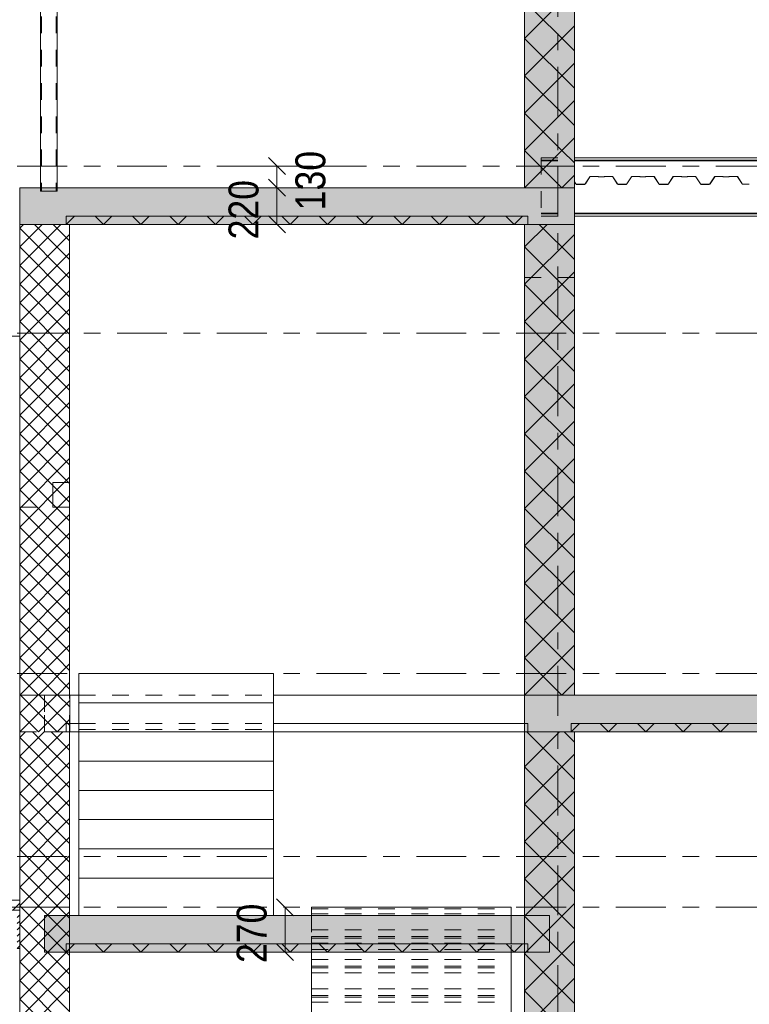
# Model space of a CAD drawing. Header units: millimetres. Extents: x -923 to -82, y -1402 to -808.
# Tile 15 of 109: x -803 to -759, y -1266 to -1207. Entities that reach past the tile are written whole.
import ezdxf

# ---------------------------------------------------------------- set-up
doc = ezdxf.new("R2010")
doc.units = ezdxf.units.MM
for name, pattern in [('XKITLINE00', [0]), ('XKITLINE01', [4, 1, -1, 1, -1]), ('XKITLINE03', [6, 3, -1, 1, -1])]:
    doc.linetypes.add(name, pattern=pattern)
for name, color, linetype, lineweight in [('Offset', 4, 'Continuous', 0), ('Onderdeel', 2, 'Continuous', 0), ('Stramien', 4, 'Continuous', 0)]:
    doc.layers.add(name, color=color, linetype=linetype, lineweight=lineweight)
doc.styles.add('ARIAL', font='arial.ttf')

msp = doc.modelspace()

# ---------------------------------------------------------------- hatches: boundary and pattern name
at = {"layer": 'Onderdeel'}
for points in [[(-769.314, -1217.006), (-772.314, -1217.006), (-772.314, -1188.706), (-769.314, -1188.706)], [(-801.167, -1219.206), (-802.667, -1219.206), (-802.667, -1217.006), (-801.167, -1217.006)], [(-770.814, -1219.206), (-801.169, -1219.206), (-801.169, -1217.006), (-770.814, -1217.006)], [(-769.314, -1219.206), (-770.814, -1219.206), (-770.814, -1217.006), (-769.314, -1217.006)], [(-772.114, -1219.206), (-799.869, -1219.206), (-799.869, -1218.706), (-772.114, -1218.706)], [(-769.314, -1247.506), (-772.314, -1247.506), (-772.314, -1219.206), (-769.314, -1219.206)], [(-770.816, -1249.706), (-772.316, -1249.706), (-772.316, -1247.506), (-770.816, -1247.506)], [(-712.837, -1249.706), (-770.814, -1249.706), (-770.814, -1247.506), (-712.837, -1247.506)], [(-713.937, -1249.706), (-769.514, -1249.706), (-769.514, -1249.206), (-713.937, -1249.206)], [(-769.316, -1301.206), (-772.316, -1301.206), (-772.316, -1249.706), (-769.316, -1249.706)], [(-770.816, -1262.956), (-801.167, -1262.956), (-801.167, -1260.756), (-770.816, -1260.756)], [(-772.116, -1262.956), (-799.867, -1262.956), (-799.867, -1262.456), (-772.116, -1262.456)]]:
    msp.add_hatch(color=256, dxfattribs=at).paths.add_polyline_path(points, flags=17)

# ---------------------------------------------------------------- linework, layer by layer
at = {"layer": 'Offset', "linetype": 'XKITLINE00', "lineweight": 0}
for p, q in [((-785.04, -1215.706), (-789, -1215.706)), ((-787.709, -1215.197), (-786.691, -1216.215)), ((-787.2, -1217.006), (-787.2, -1215.706)), ((-787.709, -1216.497), (-786.691, -1217.515)), ((-787.709, -1216.497), (-786.691, -1217.515)), ((-787.703, -1217.006), (-789.21, -1217.006)), ((-787.703, -1217.006), (-788.64, -1217.006)), ((-787.2, -1219.206), (-787.2, -1217.006)), ((-787.703, -1219.206), (-789.21, -1219.206)), ((-787.709, -1218.697), (-786.691, -1219.715)), ((-787.222, -1259.747), (-786.203, -1260.765)), ((-786.703, -1260.256), (-786.723, -1260.256)), ((-786.713, -1262.956), (-786.713, -1260.256)), ((-787.222, -1262.447), (-786.203, -1263.465)), ((-786.713, -1262.956), (-786.733, -1262.956))]:
    msp.add_line(p, q, dxfattribs=at)
at = {"layer": 'Offset'}
for p in [(-787.2, -1215.706), (-787.2, -1217.006), (-787.2, -1217.006), (-787.2, -1219.206), (-786.713, -1260.256), (-786.713, -1262.956)]:
    msp.add_point(p, dxfattribs=at)
at = {"layer": 'Onderdeel', "linetype": 'XKITLINE00', "lineweight": 0}
for p, q in [((-772.314, -1188.706), (-772.314, -1217.006)), ((-769.314, -1217.006), (-769.314, -1188.706)), ((-801.416, -1190.816), (-801.416, -1217.006)), ((-800.416, -1190.816), (-800.416, -1217.006)), ((-772.314, -1208.026), (-769.314, -1205.026)), ((-769.314, -1208.781), (-772.314, -1205.781)), ((-772.314, -1210.271), (-769.314, -1207.271)), ((-769.314, -1211.026), (-772.314, -1208.026)), ((-772.314, -1212.516), (-769.314, -1209.516)), ((-769.314, -1213.271), (-772.314, -1210.271)), ((-772.314, -1214.761), (-769.314, -1211.761)), ((-770.069, -1214.761), (-772.314, -1212.516)), ((-772.314, -1217.006), (-769.314, -1214.006)), ((-771.192, -1215.884), (-772.314, -1214.761)), ((-769.314, -1215.516), (-770.069, -1214.761)), ((-769.314, -1215.206), (-714.447, -1215.206)), ((-769.314, -1215.341), (-714.447, -1215.341)), ((-769.314, -1215.384), (-714.447, -1215.384)), ((-770.069, -1217.006), (-771.192, -1215.884)), ((-770.069, -1217.006), (-769.314, -1216.251)), ((-802.667, -1217.006), (-801.167, -1217.006)), ((-802.667, -1219.206), (-802.667, -1217.006)), ((-801.169, -1217.006), (-770.814, -1217.006)), ((-772.314, -1217.006), (-772.314, -1217.006)), ((-772.314, -1217.006), (-772.314, -1217.006)), ((-772.314, -1217.006), (-772.314, -1217.006)), ((-772.314, -1217.006), (-769.314, -1217.006)), ((-770.814, -1217.006), (-769.314, -1217.006)), ((-769.314, -1217.006), (-769.314, -1219.206)), ((-769.314, -1218.528), (-714.447, -1218.528)), ((-769.314, -1218.571), (-714.447, -1218.571)), ((-802.667, -1221.688), (-800.185, -1219.206)), ((-802.667, -1220.566), (-801.308, -1219.206)), ((-802.667, -1219.443), (-802.43, -1219.206)), ((-802.667, -1247.506), (-802.667, -1219.206)), ((-802.667, -1219.206), (-799.667, -1219.206)), ((-801.167, -1219.206), (-802.667, -1219.206)), ((-799.667, -1221.321), (-801.781, -1219.206)), ((-801.169, -1219.206), (-770.814, -1219.206)), ((-799.667, -1220.198), (-800.659, -1219.206)), ((-799.869, -1219.206), (-799.369, -1218.706)), ((-799.869, -1219.206), (-799.869, -1218.706)), ((-799.869, -1218.706), (-772.114, -1218.706)), ((-799.869, -1219.206), (-799.869, -1219.206)), ((-799.869, -1219.206), (-799.869, -1219.206)), ((-799.869, -1219.206), (-799.869, -1219.206)), ((-799.869, -1219.206), (-772.114, -1219.206)), ((-799.667, -1219.206), (-799.667, -1247.506)), ((-797.623, -1219.206), (-798.123, -1218.706)), ((-797.623, -1219.206), (-797.123, -1218.706)), ((-795.378, -1219.206), (-795.878, -1218.706)), ((-795.378, -1219.206), (-794.878, -1218.706)), ((-793.133, -1219.206), (-793.633, -1218.706)), ((-793.133, -1219.206), (-792.633, -1218.706)), ((-790.888, -1219.206), (-791.388, -1218.706)), ((-790.888, -1219.206), (-790.388, -1218.706)), ((-788.643, -1219.206), (-789.143, -1218.706)), ((-788.643, -1219.206), (-788.143, -1218.706)), ((-786.398, -1219.206), (-786.898, -1218.706)), ((-786.398, -1219.206), (-785.898, -1218.706)), ((-784.153, -1219.206), (-784.653, -1218.706)), ((-784.153, -1219.206), (-783.653, -1218.706)), ((-781.908, -1219.206), (-782.408, -1218.706)), ((-781.908, -1219.206), (-781.408, -1218.706)), ((-779.663, -1219.206), (-780.163, -1218.706)), ((-779.663, -1219.206), (-779.163, -1218.706)), ((-777.418, -1219.206), (-777.918, -1218.706)), ((-777.418, -1219.206), (-776.918, -1218.706)), ((-775.173, -1219.206), (-775.673, -1218.706)), ((-775.173, -1219.206), (-774.673, -1218.706)), ((-772.928, -1219.206), (-773.428, -1218.706)), ((-772.928, -1219.206), (-772.428, -1218.706)), ((-772.314, -1220.566), (-770.955, -1219.206)), ((-772.314, -1247.506), (-772.314, -1219.206)), ((-772.314, -1219.206), (-769.314, -1219.206)), ((-772.114, -1219.206), (-772.114, -1218.706)), ((-769.314, -1221.321), (-771.428, -1219.206)), ((-769.314, -1219.206), (-770.814, -1219.206)), ((-714.447, -1218.706), (-769.314, -1218.706)), ((-769.314, -1219.206), (-769.314, -1247.506)), ((-799.667, -1222.443), (-802.667, -1219.443)), ((-802.667, -1222.811), (-799.667, -1219.811)), ((-772.314, -1222.811), (-769.314, -1219.811)), ((-799.667, -1223.566), (-802.667, -1220.566)), ((-802.667, -1223.933), (-799.667, -1220.933)), ((-769.314, -1223.566), (-772.314, -1220.566)), ((-799.667, -1224.688), (-802.667, -1221.688)), ((-802.667, -1225.056), (-799.667, -1222.056)), ((-772.314, -1225.056), (-769.314, -1222.056)), ((-799.667, -1225.811), (-802.667, -1222.811)), ((-769.314, -1225.811), (-772.314, -1222.811)), ((-802.667, -1226.178), (-799.667, -1223.178)), ((-799.667, -1226.933), (-802.667, -1223.933)), ((-802.667, -1227.301), (-799.667, -1224.301)), ((-772.314, -1227.301), (-769.314, -1224.301)), ((-799.667, -1228.056), (-802.667, -1225.056)), ((-769.314, -1228.056), (-772.314, -1225.056)), ((-802.669, -1225.336), (-802.667, -1225.336)), ((-802.669, -1225.756), (-802.667, -1225.756)), ((-802.667, -1228.423), (-799.667, -1225.423)), ((-802.669, -1225.936), (-802.667, -1225.936)), ((-802.669, -1225.936), (-802.667, -1225.936)), ((-799.667, -1229.178), (-802.667, -1226.178)), ((-802.667, -1229.546), (-799.667, -1226.546)), ((-772.314, -1229.546), (-769.314, -1226.546)), ((-799.667, -1230.301), (-802.667, -1227.301)), ((-769.314, -1230.301), (-772.314, -1227.301)), ((-802.667, -1230.668), (-799.667, -1227.668)), ((-802.669, -1228.236), (-802.667, -1228.236)), ((-799.667, -1231.423), (-802.667, -1228.423)), ((-802.667, -1231.791), (-799.667, -1228.791)), ((-772.314, -1231.791), (-769.314, -1228.791)), ((-799.667, -1232.546), (-802.667, -1229.546)), ((-802.667, -1232.913), (-799.667, -1229.913)), ((-769.314, -1232.546), (-772.314, -1229.546)), ((-799.667, -1233.668), (-802.667, -1230.668)), ((-802.667, -1234.036), (-799.667, -1231.036)), ((-772.314, -1234.036), (-769.314, -1231.036)), ((-799.667, -1234.791), (-802.667, -1231.791)), ((-802.667, -1235.159), (-799.667, -1232.159)), ((-769.314, -1234.791), (-772.314, -1231.791)), ((-799.667, -1235.913), (-802.667, -1232.913)), ((-802.667, -1236.281), (-799.667, -1233.281)), ((-772.314, -1236.281), (-769.314, -1233.281)), ((-799.667, -1237.036), (-802.667, -1234.036)), ((-769.314, -1237.036), (-772.314, -1234.036)), ((-802.667, -1237.404), (-799.667, -1234.404)), ((-799.667, -1238.159), (-802.667, -1235.159)), ((-800.667, -1234.715), (-800.667, -1236.215)), ((-800.667, -1234.715), (-799.667, -1234.715)), ((-799.667, -1236.215), (-799.667, -1234.715)), ((-802.667, -1238.526), (-799.667, -1235.526)), ((-772.314, -1238.526), (-769.314, -1235.526)), ((-799.667, -1239.281), (-802.667, -1236.281)), ((-800.667, -1236.215), (-799.667, -1236.215)), ((-769.314, -1239.281), (-772.314, -1236.281)), ((-802.667, -1239.649), (-799.667, -1236.649)), ((-799.667, -1240.404), (-802.667, -1237.404)), ((-802.667, -1240.771), (-799.667, -1237.771)), ((-772.314, -1240.771), (-769.314, -1237.771)), ((-799.667, -1241.526), (-802.667, -1238.526)), ((-769.314, -1241.526), (-772.314, -1238.526)), ((-802.667, -1241.894), (-799.667, -1238.894)), ((-799.667, -1242.649), (-802.667, -1239.649)), ((-802.667, -1243.016), (-799.667, -1240.016)), ((-772.314, -1243.016), (-769.314, -1240.016)), ((-799.667, -1243.771), (-802.667, -1240.771)), ((-802.667, -1244.139), (-799.667, -1241.139)), ((-769.314, -1243.771), (-772.314, -1240.771)), ((-799.861, -1244.7), (-802.667, -1241.894)), ((-802.667, -1245.261), (-799.667, -1242.261)), ((-772.314, -1245.261), (-769.314, -1242.261)), ((-800.422, -1245.261), (-802.667, -1243.016)), ((-802.667, -1246.384), (-799.667, -1243.384)), ((-770.069, -1245.261), (-772.314, -1243.016)), ((-800.983, -1245.823), (-802.667, -1244.139)), ((-802.667, -1247.506), (-799.667, -1244.506)), ((-799.667, -1244.894), (-799.861, -1244.7)), ((-772.314, -1247.506), (-769.314, -1244.506)), ((-801.545, -1246.384), (-802.667, -1245.261)), ((-799.667, -1246.016), (-800.422, -1245.261)), ((-771.192, -1246.384), (-772.314, -1245.261)), ((-769.314, -1246.016), (-770.069, -1245.261)), ((-801.545, -1247.506), (-799.667, -1245.629)), ((-799.667, -1247.139), (-800.983, -1245.823)), ((-802.106, -1246.945), (-802.667, -1246.384)), ((-800.422, -1247.506), (-801.545, -1246.384)), ((-799.109, -1246.206), (-799.109, -1246.206)), ((-799.109, -1246.206), (-799.109, -1247.962)), ((-799.109, -1246.206), (-787.409, -1246.206)), ((-787.409, -1246.206), (-787.409, -1247.962)), ((-787.409, -1246.206), (-787.409, -1246.206)), ((-770.069, -1247.506), (-771.192, -1246.384)), ((-801.545, -1247.506), (-802.106, -1246.945)), ((-800.422, -1247.506), (-799.667, -1246.751)), ((-770.069, -1247.506), (-769.314, -1246.751)), ((-802.667, -1247.506), (-802.667, -1247.506)), ((-802.667, -1247.506), (-802.667, -1247.506)), ((-802.667, -1247.506), (-802.667, -1247.506)), ((-802.663, -1247.506), (-802.667, -1247.506)), ((-802.664, -1247.507), (-802.667, -1247.507)), ((-802.667, -1249.706), (-802.667, -1247.507)), ((-802.667, -1247.507), (-802.664, -1247.507)), ((-802.664, -1247.507), (-802.663, -1247.507)), ((-802.664, -1249.706), (-802.664, -1247.507)), ((-802.663, -1249.706), (-800.463, -1247.506)), ((-802.663, -1248.584), (-801.585, -1247.506)), ((-802.663, -1247.506), (-802.663, -1247.506)), ((-802.663, -1249.706), (-802.663, -1247.506)), ((-802.663, -1247.506), (-802.663, -1247.506)), ((-801.54, -1248.584), (-802.618, -1247.506)), ((-800.979, -1248.022), (-801.495, -1247.506)), ((-799.663, -1248.216), (-800.372, -1247.506)), ((-799.667, -1247.506), (-799.663, -1247.506)), ((-799.667, -1247.506), (-799.667, -1247.506)), ((-799.663, -1247.506), (-799.109, -1247.506)), ((-799.663, -1247.506), (-799.663, -1247.506)), ((-799.663, -1247.506), (-799.663, -1249.706)), ((-787.409, -1247.506), (-772.316, -1247.506)), ((-770.816, -1247.506), (-772.316, -1247.506)), ((-772.316, -1247.506), (-772.316, -1249.706)), ((-772.314, -1247.506), (-772.314, -1247.506)), ((-772.314, -1247.506), (-772.314, -1247.506)), ((-772.314, -1247.506), (-772.314, -1247.506)), ((-772.314, -1247.506), (-769.314, -1247.506)), ((-770.814, -1247.506), (-712.837, -1247.506)), ((-801.54, -1249.706), (-799.663, -1247.829)), ((-799.663, -1249.339), (-800.979, -1248.022)), ((-799.109, -1249.719), (-799.109, -1247.962)), ((-799.109, -1247.962), (-799.109, -1247.962)), ((-799.109, -1247.962), (-787.409, -1247.962)), ((-787.409, -1249.719), (-787.409, -1247.962)), ((-802.101, -1249.145), (-802.663, -1248.584)), ((-800.418, -1249.706), (-801.54, -1248.584)), ((-801.54, -1249.706), (-802.101, -1249.145)), ((-800.418, -1249.706), (-799.663, -1248.951)), ((-799.663, -1249.206), (-799.109, -1249.206)), ((-787.409, -1249.206), (-772.316, -1249.206)), ((-769.514, -1249.706), (-769.014, -1249.206)), ((-769.514, -1249.206), (-769.514, -1249.706)), ((-713.937, -1249.206), (-769.514, -1249.206)), ((-767.269, -1249.706), (-767.769, -1249.206)), ((-767.269, -1249.706), (-766.769, -1249.206)), ((-765.024, -1249.706), (-765.524, -1249.206)), ((-765.024, -1249.706), (-764.524, -1249.206)), ((-762.779, -1249.706), (-763.279, -1249.206)), ((-762.779, -1249.706), (-762.279, -1249.206)), ((-760.534, -1249.706), (-761.034, -1249.206)), ((-760.534, -1249.706), (-760.034, -1249.206)), ((-802.667, -1252.305), (-800.068, -1249.706)), ((-802.667, -1251.183), (-801.191, -1249.706)), ((-802.667, -1250.06), (-802.313, -1249.706)), ((-802.667, -1249.706), (-802.663, -1249.706)), ((-802.667, -1249.706), (-802.667, -1297.206)), ((-802.663, -1249.706), (-802.663, -1249.706)), ((-802.663, -1249.706), (-802.663, -1249.706)), ((-799.667, -1251.937), (-801.898, -1249.706)), ((-799.667, -1250.815), (-800.776, -1249.706)), ((-799.667, -1249.706), (-799.667, -1297.206)), ((-799.663, -1249.706), (-799.667, -1249.706)), ((-799.667, -1249.706), (-799.667, -1249.706)), ((-799.667, -1249.707), (-799.664, -1249.707)), ((-799.664, -1249.707), (-799.667, -1249.707)), ((-799.664, -1249.706), (-799.109, -1249.706)), ((-799.664, -1249.706), (-799.109, -1249.706)), ((-799.664, -1249.707), (-799.664, -1249.706)), ((-799.663, -1249.706), (-799.663, -1249.706)), ((-799.109, -1251.475), (-799.109, -1249.719)), ((-799.109, -1249.719), (-799.109, -1249.719)), ((-787.409, -1249.719), (-799.109, -1249.719)), ((-787.409, -1249.706), (-772.316, -1249.706)), ((-787.409, -1249.706), (-772.316, -1249.706)), ((-787.409, -1249.719), (-787.409, -1249.719)), ((-787.409, -1249.719), (-787.409, -1251.475)), ((-772.316, -1251.815), (-770.208, -1249.706)), ((-772.316, -1249.706), (-772.316, -1301.206)), ((-769.316, -1249.706), (-772.316, -1249.706)), ((-772.316, -1249.706), (-772.316, -1249.706)), ((-772.316, -1249.706), (-772.316, -1249.706)), ((-772.316, -1249.706), (-772.316, -1249.706)), ((-770.816, -1249.706), (-772.316, -1249.706)), ((-769.316, -1252.57), (-772.18, -1249.706)), ((-772.116, -1249.706), (-772.116, -1249.706)), ((-770.816, -1249.706), (-770.816, -1249.706)), ((-770.814, -1249.706), (-714.136, -1249.706)), ((-769.316, -1250.325), (-769.935, -1249.706)), ((-769.514, -1249.706), (-769.514, -1249.706)), ((-769.514, -1249.706), (-769.514, -1249.706)), ((-769.514, -1249.706), (-769.514, -1249.706)), ((-769.514, -1249.706), (-713.937, -1249.706)), ((-769.316, -1301.206), (-769.316, -1249.706)), ((-799.667, -1253.06), (-802.667, -1250.06)), ((-802.667, -1253.428), (-799.667, -1250.428)), ((-799.667, -1254.183), (-802.667, -1251.183)), ((-772.316, -1254.06), (-769.316, -1251.06)), ((-802.667, -1254.55), (-799.667, -1251.55)), ((-799.109, -1253.231), (-799.109, -1251.475)), ((-799.109, -1251.475), (-799.109, -1251.475)), ((-799.109, -1251.475), (-787.409, -1251.475)), ((-787.409, -1251.475), (-787.409, -1251.475)), ((-787.409, -1251.475), (-787.409, -1253.231)), ((-769.316, -1254.815), (-772.316, -1251.815)), ((-799.667, -1255.305), (-802.667, -1252.305)), ((-802.667, -1255.673), (-799.667, -1252.673)), ((-799.667, -1256.428), (-802.667, -1253.428)), ((-799.109, -1254.988), (-799.109, -1253.231)), ((-799.109, -1253.231), (-799.109, -1253.231)), ((-799.109, -1253.231), (-787.409, -1253.231)), ((-787.409, -1253.231), (-787.409, -1253.231)), ((-787.409, -1253.231), (-787.409, -1254.988)), ((-772.316, -1256.305), (-769.316, -1253.305)), ((-802.667, -1256.795), (-799.667, -1253.795)), ((-769.316, -1257.06), (-772.316, -1254.06)), ((-799.667, -1257.55), (-802.667, -1254.55)), ((-802.667, -1257.918), (-799.667, -1254.918)), ((-799.109, -1256.744), (-799.109, -1254.988)), ((-799.109, -1254.988), (-799.109, -1254.988)), ((-799.109, -1254.988), (-787.409, -1254.988)), ((-787.409, -1254.988), (-787.409, -1254.988)), ((-787.409, -1254.988), (-787.409, -1256.744)), ((-799.667, -1258.673), (-802.667, -1255.673)), ((-772.316, -1258.55), (-769.316, -1255.55)), ((-802.667, -1259.04), (-799.667, -1256.04)), ((-769.316, -1259.305), (-772.316, -1256.305)), ((-799.667, -1259.795), (-802.667, -1256.795)), ((-799.109, -1258.5), (-799.109, -1256.744)), ((-799.109, -1256.744), (-799.109, -1256.744)), ((-799.109, -1256.744), (-787.409, -1256.744)), ((-787.409, -1256.744), (-787.409, -1256.744)), ((-787.409, -1256.744), (-787.409, -1258.5)), ((-802.667, -1260.163), (-799.667, -1257.163)), ((-799.667, -1260.918), (-802.667, -1257.918)), ((-802.667, -1261.285), (-799.667, -1258.285)), ((-772.316, -1260.795), (-769.316, -1257.795)), ((-799.109, -1260.756), (-799.109, -1258.5)), ((-799.109, -1258.5), (-799.109, -1258.5)), ((-799.109, -1258.5), (-787.409, -1258.5)), ((-787.409, -1258.5), (-787.409, -1258.5)), ((-787.409, -1260.756), (-787.409, -1258.5)), ((-769.316, -1261.55), (-772.316, -1258.55)), ((-799.667, -1262.04), (-802.667, -1259.04)), ((-802.667, -1262.408), (-799.667, -1259.408)), ((-802.667, -1259.836), (-858.818, -1259.836)), ((-803.083, -1260.436), (-802.667, -1260.02)), ((-802.667, -1260.436), (-802.667, -1259.836)), ((-772.316, -1263.04), (-769.316, -1260.04)), ((-802.667, -1260.256), (-858.818, -1260.256)), ((-858.818, -1260.436), (-802.667, -1260.436)), ((-858.818, -1260.436), (-802.667, -1260.436)), ((-802.818, -1260.436), (-802.667, -1260.436)), ((-799.667, -1263.163), (-802.667, -1260.163)), ((-802.667, -1260.256), (-802.667, -1260.256)), ((-802.667, -1260.256), (-802.667, -1260.436)), ((-802.667, -1262.736), (-802.667, -1260.436)), ((-802.667, -1263.53), (-799.667, -1260.53)), ((-785.116, -1260.746), (-785.116, -1260.246)), ((-785.116, -1260.246), (-785.116, -1260.246)), ((-785.116, -1260.246), (-773.116, -1260.246)), ((-773.116, -1260.246), (-773.116, -1260.746)), ((-802.818, -1260.866), (-802.667, -1260.715)), ((-802.818, -1261.24), (-802.667, -1261.089)), ((-799.667, -1264.285), (-802.667, -1261.285)), ((-801.167, -1262.956), (-801.167, -1260.756)), ((-801.167, -1260.756), (-801.167, -1260.756)), ((-801.167, -1260.756), (-770.816, -1260.756)), ((-785.116, -1260.746), (-785.116, -1260.756)), ((-785.116, -1260.746), (-785.116, -1260.746)), ((-785.116, -1260.746), (-773.116, -1260.746)), ((-773.116, -1260.746), (-773.116, -1260.746)), ((-773.116, -1260.746), (-773.116, -1260.756)), ((-769.316, -1263.795), (-772.316, -1260.795)), ((-770.816, -1260.756), (-770.816, -1260.756)), ((-770.816, -1260.756), (-770.816, -1262.956)), ((-802.818, -1261.614), (-802.667, -1261.463)), ((-802.818, -1261.988), (-802.667, -1261.837)), ((-802.667, -1264.653), (-799.667, -1261.653)), ((-802.818, -1262.362), (-802.667, -1262.211)), ((-799.667, -1265.408), (-802.667, -1262.408)), ((-799.867, -1262.956), (-799.367, -1262.456)), ((-799.867, -1262.956), (-799.867, -1262.456)), ((-799.867, -1262.456), (-799.867, -1262.456)), ((-799.867, -1262.456), (-772.116, -1262.456)), ((-797.622, -1262.956), (-798.122, -1262.456)), ((-797.622, -1262.956), (-797.122, -1262.456)), ((-795.377, -1262.956), (-795.877, -1262.456)), ((-795.377, -1262.956), (-794.877, -1262.456)), ((-793.132, -1262.956), (-793.632, -1262.456)), ((-793.132, -1262.956), (-792.632, -1262.456)), ((-790.887, -1262.956), (-791.387, -1262.456)), ((-790.887, -1262.956), (-790.387, -1262.456)), ((-788.642, -1262.956), (-789.142, -1262.456)), ((-788.642, -1262.956), (-788.142, -1262.456)), ((-786.397, -1262.956), (-786.897, -1262.456)), ((-786.397, -1262.956), (-785.897, -1262.456)), ((-784.152, -1262.956), (-784.652, -1262.456)), ((-784.152, -1262.956), (-783.652, -1262.456)), ((-781.907, -1262.956), (-782.407, -1262.456)), ((-781.907, -1262.956), (-781.407, -1262.456)), ((-779.662, -1262.956), (-780.162, -1262.456)), ((-779.662, -1262.956), (-779.162, -1262.456)), ((-777.416, -1262.956), (-777.916, -1262.456)), ((-777.416, -1262.956), (-776.916, -1262.456)), ((-775.171, -1262.956), (-775.671, -1262.456)), ((-775.171, -1262.956), (-774.671, -1262.456)), ((-772.926, -1262.956), (-773.426, -1262.456)), ((-772.926, -1262.956), (-772.426, -1262.456)), ((-772.316, -1265.285), (-769.316, -1262.285)), ((-772.116, -1262.456), (-772.116, -1262.456)), ((-772.116, -1262.456), (-772.116, -1262.956)), ((-802.818, -1262.736), (-802.667, -1262.585)), ((-802.667, -1262.736), (-802.818, -1262.736)), ((-802.667, -1265.775), (-799.667, -1262.775)), ((-801.167, -1262.956), (-801.167, -1262.956)), ((-801.167, -1262.956), (-770.816, -1262.956)), ((-799.867, -1262.956), (-799.867, -1262.956)), ((-799.867, -1262.956), (-799.867, -1262.956)), ((-799.867, -1262.956), (-799.867, -1262.956)), ((-799.867, -1262.956), (-799.867, -1262.956)), ((-799.867, -1262.956), (-772.116, -1262.956)), ((-785.116, -1262.956), (-785.116, -1276.085)), ((-773.116, -1262.956), (-773.116, -1276.085)), ((-769.316, -1266.04), (-772.316, -1263.04)), ((-799.667, -1266.53), (-802.667, -1263.53)), ((-802.667, -1266.898), (-799.667, -1263.898)), ((-799.667, -1267.653), (-802.667, -1264.653)), ((-772.316, -1267.53), (-769.316, -1264.53)), ((-802.667, -1268.021), (-799.667, -1265.021)), ((-769.316, -1268.285), (-772.316, -1265.285)), ((-799.667, -1268.775), (-802.667, -1265.775))]:
    msp.add_line(p, q, dxfattribs=at)
at = {"layer": 'Onderdeel', "linetype": 'XKITLINE01', "lineweight": 0}
for p, q in [((-801.366, -1190.716), (-801.366, -1217.206)), ((-800.466, -1190.716), (-800.466, -1217.206)), ((-772.314, -1215.706), (-769.314, -1215.706)), ((-771.313, -1215.206), (-771.313, -1218.706)), ((-771.313, -1215.206), (-769.314, -1215.206)), ((-771.313, -1215.341), (-769.314, -1215.341)), ((-771.313, -1215.384), (-769.314, -1215.384)), ((-769.308, -1216.652), (-769.314, -1216.656)), ((-769.314, -1216.656), (-769.238, -1216.779)), ((-769.231, -1216.775), (-769.308, -1216.652)), ((-769.238, -1216.779), (-769.217, -1216.799)), ((-769.213, -1216.793), (-769.231, -1216.775)), ((-769.217, -1216.799), (-769.189, -1216.806)), ((-769.189, -1216.799), (-769.213, -1216.793)), ((-768.704, -1216.799), (-769.189, -1216.799)), ((-769.189, -1216.806), (-768.704, -1216.806)), ((-768.68, -1216.793), (-768.704, -1216.799)), ((-768.704, -1216.806), (-768.677, -1216.799)), ((-768.662, -1216.775), (-768.68, -1216.793)), ((-768.677, -1216.799), (-768.656, -1216.779)), ((-768.386, -1216.345), (-768.662, -1216.775)), ((-768.656, -1216.779), (-768.38, -1216.349)), ((-768.368, -1216.328), (-768.386, -1216.345)), ((-768.38, -1216.349), (-768.365, -1216.334)), ((-768.344, -1216.321), (-768.368, -1216.328)), ((-768.365, -1216.334), (-768.344, -1216.329)), ((-767.882, -1216.321), (-768.344, -1216.321)), ((-768.344, -1216.329), (-767.882, -1216.329)), ((-767.875, -1216.324), (-767.882, -1216.321)), ((-767.882, -1216.329), (-767.874, -1216.344)), ((-767.872, -1216.331), (-767.875, -1216.324)), ((-767.874, -1216.344), (-767.862, -1216.349)), ((-767.869, -1216.338), (-767.872, -1216.331)), ((-767.862, -1216.341), (-767.869, -1216.338)), ((-767.532, -1216.341), (-767.862, -1216.341)), ((-767.862, -1216.349), (-767.532, -1216.349)), ((-767.525, -1216.338), (-767.532, -1216.341)), ((-767.532, -1216.349), (-767.519, -1216.344)), ((-767.522, -1216.331), (-767.525, -1216.338)), ((-767.519, -1216.324), (-767.522, -1216.331)), ((-767.512, -1216.321), (-767.519, -1216.324)), ((-767.519, -1216.344), (-767.514, -1216.331)), ((-767.514, -1216.331), (-767.049, -1216.329)), ((-767.049, -1216.321), (-767.512, -1216.321)), ((-767.025, -1216.328), (-767.049, -1216.321)), ((-767.049, -1216.329), (-767.029, -1216.334)), ((-767.029, -1216.334), (-767.013, -1216.349)), ((-767.007, -1216.345), (-767.025, -1216.328)), ((-767.013, -1216.349), (-766.738, -1216.779)), ((-766.731, -1216.775), (-767.007, -1216.345)), ((-766.738, -1216.779), (-766.717, -1216.799)), ((-766.713, -1216.793), (-766.731, -1216.775)), ((-766.717, -1216.799), (-766.689, -1216.806)), ((-766.689, -1216.799), (-766.713, -1216.793)), ((-766.204, -1216.799), (-766.689, -1216.799)), ((-766.689, -1216.806), (-766.204, -1216.806)), ((-766.18, -1216.793), (-766.204, -1216.799)), ((-766.204, -1216.806), (-766.177, -1216.799)), ((-766.162, -1216.775), (-766.18, -1216.793)), ((-766.177, -1216.799), (-766.156, -1216.779)), ((-765.886, -1216.345), (-766.162, -1216.775)), ((-766.156, -1216.779), (-765.88, -1216.349)), ((-765.868, -1216.328), (-765.886, -1216.345)), ((-765.88, -1216.349), (-765.865, -1216.334)), ((-765.844, -1216.321), (-765.868, -1216.328)), ((-765.865, -1216.334), (-765.844, -1216.329)), ((-765.382, -1216.321), (-765.844, -1216.321)), ((-765.844, -1216.329), (-765.382, -1216.329)), ((-765.375, -1216.324), (-765.382, -1216.321)), ((-765.382, -1216.329), (-765.374, -1216.344)), ((-765.372, -1216.331), (-765.375, -1216.324)), ((-765.374, -1216.344), (-765.362, -1216.349)), ((-765.369, -1216.338), (-765.372, -1216.331)), ((-765.362, -1216.341), (-765.369, -1216.338)), ((-765.032, -1216.341), (-765.362, -1216.341)), ((-765.362, -1216.349), (-765.032, -1216.349)), ((-765.025, -1216.338), (-765.032, -1216.341)), ((-765.032, -1216.349), (-765.019, -1216.344)), ((-765.022, -1216.331), (-765.025, -1216.338)), ((-765.019, -1216.324), (-765.022, -1216.331)), ((-765.012, -1216.321), (-765.019, -1216.324)), ((-765.019, -1216.344), (-765.014, -1216.331)), ((-765.014, -1216.331), (-764.549, -1216.329)), ((-764.549, -1216.321), (-765.012, -1216.321)), ((-764.525, -1216.328), (-764.549, -1216.321)), ((-764.549, -1216.329), (-764.529, -1216.334)), ((-764.529, -1216.334), (-764.513, -1216.349)), ((-764.507, -1216.345), (-764.525, -1216.328)), ((-764.513, -1216.349), (-764.238, -1216.779)), ((-764.231, -1216.775), (-764.507, -1216.345)), ((-764.238, -1216.779), (-764.217, -1216.799)), ((-764.213, -1216.793), (-764.231, -1216.775)), ((-764.217, -1216.799), (-764.189, -1216.806)), ((-764.189, -1216.799), (-764.213, -1216.793)), ((-763.704, -1216.799), (-764.189, -1216.799)), ((-764.189, -1216.806), (-763.704, -1216.806)), ((-763.68, -1216.793), (-763.704, -1216.799)), ((-763.704, -1216.806), (-763.677, -1216.799)), ((-763.662, -1216.775), (-763.68, -1216.793)), ((-763.677, -1216.799), (-763.656, -1216.779)), ((-763.386, -1216.345), (-763.662, -1216.775)), ((-763.656, -1216.779), (-763.38, -1216.349)), ((-763.368, -1216.328), (-763.386, -1216.345)), ((-763.38, -1216.349), (-763.365, -1216.334)), ((-763.344, -1216.321), (-763.368, -1216.328)), ((-763.365, -1216.334), (-763.344, -1216.329)), ((-762.882, -1216.321), (-763.344, -1216.321)), ((-763.344, -1216.329), (-762.882, -1216.329)), ((-762.875, -1216.324), (-762.882, -1216.321)), ((-762.882, -1216.329), (-762.874, -1216.344)), ((-762.872, -1216.331), (-762.875, -1216.324)), ((-762.874, -1216.344), (-762.862, -1216.349)), ((-762.869, -1216.338), (-762.872, -1216.331)), ((-762.862, -1216.341), (-762.869, -1216.338)), ((-762.532, -1216.341), (-762.862, -1216.341)), ((-762.862, -1216.349), (-762.532, -1216.349)), ((-762.525, -1216.338), (-762.532, -1216.341)), ((-762.532, -1216.349), (-762.519, -1216.344)), ((-762.522, -1216.331), (-762.525, -1216.338)), ((-762.519, -1216.324), (-762.522, -1216.331)), ((-762.512, -1216.321), (-762.519, -1216.324)), ((-762.519, -1216.344), (-762.514, -1216.331)), ((-762.514, -1216.331), (-762.049, -1216.329)), ((-762.049, -1216.321), (-762.512, -1216.321)), ((-762.025, -1216.328), (-762.049, -1216.321)), ((-762.049, -1216.329), (-762.029, -1216.334)), ((-762.029, -1216.334), (-762.013, -1216.349)), ((-762.007, -1216.345), (-762.025, -1216.328)), ((-762.013, -1216.349), (-761.738, -1216.779)), ((-761.731, -1216.775), (-762.007, -1216.345)), ((-761.738, -1216.779), (-761.717, -1216.799)), ((-761.713, -1216.793), (-761.731, -1216.775)), ((-761.717, -1216.799), (-761.689, -1216.806)), ((-761.689, -1216.799), (-761.713, -1216.793)), ((-761.204, -1216.799), (-761.689, -1216.799)), ((-761.689, -1216.806), (-761.204, -1216.806)), ((-761.18, -1216.793), (-761.204, -1216.799)), ((-761.204, -1216.806), (-761.177, -1216.799)), ((-761.162, -1216.775), (-761.18, -1216.793)), ((-761.177, -1216.799), (-761.156, -1216.779)), ((-760.886, -1216.345), (-761.162, -1216.775)), ((-761.156, -1216.779), (-760.88, -1216.349)), ((-760.868, -1216.328), (-760.886, -1216.345)), ((-760.88, -1216.349), (-760.865, -1216.334)), ((-760.844, -1216.321), (-760.868, -1216.328)), ((-760.865, -1216.334), (-760.844, -1216.329)), ((-760.382, -1216.321), (-760.844, -1216.321)), ((-760.844, -1216.329), (-760.382, -1216.329)), ((-760.375, -1216.324), (-760.382, -1216.321)), ((-760.382, -1216.329), (-760.374, -1216.344)), ((-760.372, -1216.331), (-760.375, -1216.324)), ((-760.374, -1216.344), (-760.362, -1216.349)), ((-760.369, -1216.338), (-760.372, -1216.331)), ((-760.362, -1216.341), (-760.369, -1216.338)), ((-760.032, -1216.341), (-760.362, -1216.341)), ((-760.362, -1216.349), (-760.032, -1216.349)), ((-760.025, -1216.338), (-760.032, -1216.341)), ((-760.032, -1216.349), (-760.019, -1216.344)), ((-760.022, -1216.331), (-760.025, -1216.338)), ((-760.019, -1216.324), (-760.022, -1216.331)), ((-760.012, -1216.321), (-760.019, -1216.324)), ((-760.019, -1216.344), (-760.014, -1216.331)), ((-760.014, -1216.331), (-759.545, -1216.329)), ((-759.545, -1216.321), (-760.012, -1216.321)), ((-759.517, -1216.329), (-759.545, -1216.321)), ((-759.545, -1216.329), (-759.52, -1216.335)), ((-759.52, -1216.335), (-759.502, -1216.353)), ((-759.496, -1216.349), (-759.517, -1216.329)), ((-759.502, -1216.353), (-759.234, -1216.772)), ((-759.227, -1216.768), (-759.496, -1216.349)), ((-759.234, -1216.772), (-759.213, -1216.792)), ((-759.209, -1216.785), (-759.227, -1216.768)), ((-759.213, -1216.792), (-759.185, -1216.799)), ((-759.185, -1216.791), (-759.209, -1216.785)), ((-758.797, -1216.791), (-759.185, -1216.791)), ((-759.185, -1216.799), (-758.797, -1216.799)), ((-758.797, -1216.799), (-758.797, -1216.791)), ((-801.416, -1217.006), (-801.416, -1217.206)), ((-801.416, -1217.206), (-800.416, -1217.206)), ((-800.416, -1217.006), (-800.416, -1217.206)), ((-771.313, -1218.528), (-769.314, -1218.528)), ((-771.313, -1218.571), (-769.314, -1218.571)), ((-799.871, -1218.706), (-799.871, -1218.706)), ((-799.871, -1218.706), (-772.114, -1218.706)), ((-799.871, -1219.206), (-799.871, -1218.706)), ((-799.871, -1219.206), (-799.871, -1218.706)), ((-772.114, -1218.706), (-799.871, -1218.706)), ((-772.114, -1219.206), (-799.871, -1219.206)), ((-772.114, -1219.206), (-799.871, -1219.206)), ((-799.87, -1219.206), (-799.87, -1218.706)), ((-799.87, -1218.706), (-772.114, -1218.706)), ((-799.87, -1219.206), (-799.87, -1218.706)), ((-772.114, -1219.206), (-799.87, -1219.206)), ((-799.869, -1219.206), (-799.869, -1218.706)), ((-799.869, -1218.706), (-799.869, -1219.206)), ((-799.869, -1218.706), (-799.869, -1218.706)), ((-799.869, -1219.206), (-799.869, -1219.206)), ((-799.869, -1219.206), (-799.869, -1219.206)), ((-772.114, -1218.706), (-772.114, -1219.206)), ((-772.114, -1219.206), (-772.114, -1218.706)), ((-772.114, -1218.706), (-772.114, -1219.206)), ((-771.313, -1218.706), (-769.314, -1218.706)), ((-772.314, -1222.406), (-769.314, -1222.406)), ((-802.667, -1225.336), (-802.669, -1225.336)), ((-802.667, -1225.756), (-802.669, -1225.756)), ((-802.667, -1225.336), (-802.667, -1225.936)), ((-802.667, -1225.756), (-802.667, -1225.936)), ((-802.667, -1225.936), (-858.817, -1225.936)), ((-802.667, -1225.936), (-802.669, -1225.936)), ((-802.667, -1225.936), (-802.669, -1225.936)), ((-802.667, -1225.936), (-802.669, -1225.936)), ((-802.667, -1228.236), (-802.667, -1225.936)), ((-802.669, -1228.236), (-802.667, -1228.236)), ((-800.667, -1236.215), (-800.667, -1234.715)), ((-799.667, -1234.715), (-799.667, -1236.215)), ((-799.667, -1236.215), (-802.667, -1236.215)), ((-799.667, -1247.506), (-799.667, -1236.215)), ((-799.109, -1246.206), (-799.109, -1247.506)), ((-787.409, -1247.506), (-787.409, -1246.206)), ((-787.409, -1246.206), (-787.409, -1246.206)), ((-799.667, -1247.506), (-802.667, -1247.506)), ((-802.664, -1247.507), (-799.667, -1247.507)), ((-802.663, -1247.506), (-802.663, -1249.706)), ((-802.663, -1247.506), (-799.667, -1247.506)), ((-802.663, -1247.507), (-799.664, -1247.507)), ((-801.167, -1247.506), (-802.66, -1247.506)), ((-802.66, -1247.506), (-802.658, -1247.506)), ((-802.66, -1247.506), (-802.66, -1249.706)), ((-801.167, -1247.506), (-799.663, -1247.506)), ((-801.167, -1249.706), (-801.167, -1247.506)), ((-801.167, -1247.506), (-801.167, -1249.706)), ((-801.167, -1249.706), (-801.167, -1247.506)), ((-799.663, -1247.506), (-799.667, -1247.506)), ((-799.667, -1247.507), (-799.664, -1247.507)), ((-799.667, -1247.507), (-799.667, -1247.507)), ((-799.667, -1249.706), (-799.667, -1247.507)), ((-799.664, -1249.706), (-799.664, -1247.507)), ((-799.663, -1249.706), (-799.663, -1247.506)), ((-799.109, -1247.506), (-787.409, -1247.506)), ((-799.109, -1247.506), (-787.409, -1247.506)), ((-772.316, -1247.506), (-770.816, -1247.506)), ((-772.316, -1249.706), (-772.316, -1247.506)), ((-772.316, -1247.506), (-772.316, -1247.506)), ((-772.316, -1247.506), (-772.316, -1247.506)), ((-772.316, -1249.706), (-772.316, -1247.506)), ((-772.316, -1247.506), (-770.816, -1247.506)), ((-770.816, -1247.506), (-770.816, -1247.506)), ((-799.109, -1247.962), (-799.109, -1249.58)), ((-787.409, -1247.962), (-787.409, -1249.579)), ((-799.867, -1249.206), (-799.867, -1249.206)), ((-799.867, -1249.206), (-799.663, -1249.206)), ((-799.867, -1249.706), (-799.867, -1249.206)), ((-799.109, -1249.206), (-787.409, -1249.206)), ((-772.316, -1249.206), (-772.116, -1249.206)), ((-772.116, -1249.706), (-772.116, -1249.206)), ((-769.514, -1249.206), (-713.938, -1249.206)), ((-769.514, -1249.706), (-769.514, -1249.206)), ((-769.514, -1249.206), (-769.514, -1249.706)), ((-769.514, -1249.706), (-769.514, -1249.206)), ((-713.937, -1249.206), (-769.514, -1249.206)), ((-769.514, -1249.206), (-769.514, -1249.706)), ((-769.514, -1249.706), (-769.514, -1249.206)), ((-713.937, -1249.206), (-769.514, -1249.206)), ((-769.514, -1249.206), (-769.514, -1249.706)), ((-769.514, -1249.706), (-769.514, -1249.206)), ((-713.937, -1249.206), (-769.514, -1249.206)), ((-799.667, -1249.706), (-802.667, -1249.706)), ((-802.667, -1249.707), (-802.667, -1249.706)), ((-802.667, -1249.707), (-802.664, -1249.707)), ((-799.667, -1249.707), (-802.667, -1249.707)), ((-802.664, -1249.707), (-802.664, -1249.706)), ((-802.664, -1249.707), (-799.667, -1249.707)), ((-799.667, -1249.706), (-802.663, -1249.706)), ((-802.66, -1249.706), (-801.167, -1249.706)), ((-802.66, -1249.706), (-802.658, -1249.706)), ((-801.167, -1249.706), (-801.167, -1249.706)), ((-801.167, -1249.706), (-799.664, -1249.706)), ((-799.867, -1249.706), (-799.664, -1249.706)), ((-799.663, -1249.706), (-799.667, -1249.706)), ((-799.667, -1249.707), (-799.667, -1249.706)), ((-799.667, -1249.707), (-799.667, -1249.707)), ((-799.109, -1249.579), (-787.409, -1249.579)), ((-799.109, -1249.58), (-799.109, -1260.756)), ((-799.109, -1249.706), (-787.409, -1249.706)), ((-799.109, -1249.706), (-787.409, -1249.706)), ((-787.409, -1249.579), (-787.409, -1260.756)), ((-772.316, -1249.706), (-770.816, -1249.706)), ((-772.316, -1249.706), (-772.116, -1249.706)), ((-772.316, -1249.706), (-772.316, -1249.706)), ((-772.316, -1249.706), (-770.816, -1249.706)), ((-713.938, -1249.706), (-769.514, -1249.706)), ((-769.514, -1249.706), (-713.937, -1249.706)), ((-769.514, -1249.706), (-713.937, -1249.706)), ((-769.514, -1249.706), (-713.937, -1249.706)), ((-787.409, -1251.475), (-787.409, -1251.475)), ((-787.409, -1253.231), (-787.409, -1253.231)), ((-787.409, -1254.988), (-787.409, -1254.988)), ((-787.409, -1256.744), (-787.409, -1256.744)), ((-787.409, -1258.5), (-787.409, -1258.5)), ((-802.667, -1260.436), (-802.667, -1259.836)), ((-802.667, -1260.256), (-799.667, -1260.256)), ((-802.667, -1260.436), (-802.667, -1260.256)), ((-802.667, -1262.736), (-802.667, -1260.436)), ((-785.116, -1260.246), (-785.116, -1260.746)), ((-785.116, -1260.346), (-773.116, -1260.346)), ((-785.116, -1260.646), (-773.116, -1260.646)), ((-773.116, -1260.646), (-773.116, -1260.246)), ((-773.116, -1261.772), (-773.116, -1260.646)), ((-801.167, -1260.756), (-801.167, -1262.956)), ((-799.109, -1260.756), (-799.109, -1260.756)), ((-799.109, -1260.756), (-799.109, -1260.756)), ((-799.109, -1260.756), (-787.409, -1260.756)), ((-787.409, -1260.756), (-787.409, -1260.756)), ((-785.116, -1260.746), (-785.116, -1262.019)), ((-785.116, -1260.756), (-785.116, -1262.788)), ((-773.116, -1260.746), (-773.116, -1260.746)), ((-773.116, -1260.756), (-773.116, -1262.788)), ((-770.816, -1262.956), (-770.816, -1260.756)), ((-785.116, -1261.619), (-773.116, -1261.619)), ((-773.116, -1262.012), (-773.116, -1261.772)), ((-772.116, -1262.456), (-799.867, -1262.456)), ((-799.867, -1262.456), (-799.867, -1262.956)), ((-799.867, -1262.456), (-799.867, -1262.956)), ((-772.116, -1262.456), (-799.867, -1262.456)), ((-799.867, -1262.456), (-799.867, -1262.956)), ((-799.867, -1262.456), (-799.867, -1262.956)), ((-799.867, -1262.456), (-799.867, -1262.956)), ((-785.116, -1262.019), (-785.116, -1262.419)), ((-785.116, -1262.019), (-785.116, -1262.019)), ((-785.116, -1262.019), (-773.116, -1262.019)), ((-785.116, -1262.119), (-773.116, -1262.119)), ((-785.116, -1262.419), (-785.116, -1263.792)), ((-785.116, -1262.419), (-773.116, -1262.419)), ((-773.116, -1262.019), (-773.116, -1262.012)), ((-773.116, -1262.419), (-773.116, -1262.019)), ((-773.116, -1262.019), (-773.116, -1262.019)), ((-773.116, -1263.545), (-773.116, -1262.419)), ((-772.116, -1262.456), (-772.116, -1262.956)), ((-772.116, -1262.956), (-772.116, -1262.456)), ((-772.116, -1262.456), (-772.116, -1262.956)), ((-772.116, -1262.956), (-772.116, -1262.456)), ((-772.116, -1262.956), (-772.116, -1262.456)), ((-772.116, -1262.956), (-799.867, -1262.956)), ((-772.116, -1262.956), (-799.867, -1262.956)), ((-785.116, -1262.788), (-785.116, -1262.956)), ((-785.116, -1262.788), (-773.116, -1262.788)), ((-773.116, -1262.788), (-773.116, -1262.956)), ((-785.116, -1263.392), (-773.116, -1263.392)), ((-773.116, -1263.785), (-773.116, -1263.545)), ((-785.116, -1263.792), (-785.116, -1263.792)), ((-785.116, -1263.792), (-785.116, -1264.192)), ((-785.116, -1263.792), (-773.116, -1263.792)), ((-785.116, -1263.892), (-773.116, -1263.892)), ((-785.116, -1264.192), (-785.116, -1265.565)), ((-785.116, -1264.192), (-773.116, -1264.192)), ((-773.116, -1263.792), (-773.116, -1263.785)), ((-773.116, -1264.192), (-773.116, -1263.792)), ((-773.116, -1263.792), (-773.116, -1263.792)), ((-773.116, -1265.318), (-773.116, -1264.192)), ((-785.116, -1265.165), (-773.116, -1265.165)), ((-773.116, -1265.558), (-773.116, -1265.318)), ((-785.116, -1265.565), (-785.116, -1265.565)), ((-785.116, -1265.565), (-785.116, -1265.965)), ((-785.116, -1265.565), (-773.116, -1265.565)), ((-785.116, -1265.665), (-773.116, -1265.665)), ((-785.116, -1265.965), (-785.116, -1267.338)), ((-785.116, -1265.965), (-773.116, -1265.965)), ((-773.116, -1265.565), (-773.116, -1265.558)), ((-773.116, -1265.965), (-773.116, -1265.565)), ((-773.116, -1265.565), (-773.116, -1265.565)), ((-773.116, -1267.091), (-773.116, -1265.965))]:
    msp.add_line(p, q, dxfattribs=at)
at = {"layer": 'Stramien', "linetype": 'XKITLINE03', "lineweight": 0}
for p, q in [((-770.315, -1338.741), (-770.315, -1151.206)), ((-880.815, -1215.706), (-445.815, -1215.706)), ((-880.815, -1225.756), (-445.815, -1225.756)), ((-880.815, -1246.206), (-445.815, -1246.206)), ((-880.815, -1257.206), (-445.815, -1257.206)), ((-880.815, -1260.256), (-445.815, -1260.256))]:
    msp.add_line(p, q, dxfattribs=at)

# ---------------------------------------------------------------- texts
at = {"layer": 'Offset', "style": 'ARIAL', "width": 0.85}
for s, p in [('130', (-784.29, -1218.359)), ('220', (-788.31, -1220.109)), ('270', (-787.823, -1263.609))]:
    msp.add_text(s, height=1.8, rotation=90.00021, dxfattribs=at).set_placement(p)

doc.saveas('drawing.dxf')
